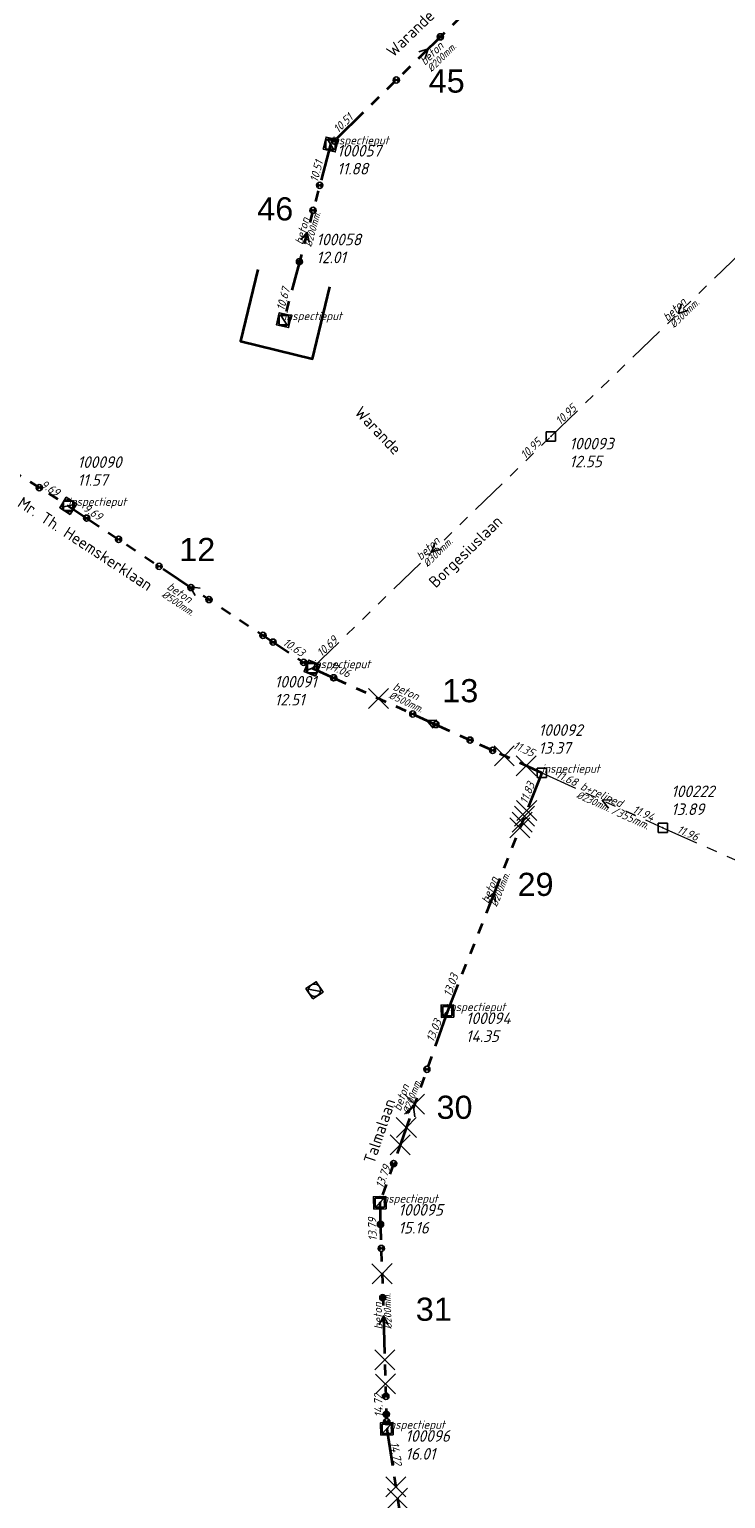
# Model space of a CAD drawing. Header units: metres. Extents: x 152202 to 157341, y 461610 to 468701.
# Tile 21 of 238: x 152898 to 153011, y 462279 to 462517. Entities that reach past the tile are written whole.
import ezdxf
from ezdxf.enums import TextEntityAlignment as Align

# ---------------------------------------------------------------- set-up
doc = ezdxf.new("R2010")
doc.units = ezdxf.units.M
doc.header["$PDMODE"] = 64
doc.header["$PDSIZE"] = 1.5
doc.linetypes.add('RI-GWA', pattern=[18.45, 6, -1.8, 1.75, -1.8, 1.75, -1.8, 1.75, -1.8])
doc.layers.get('0').update_dxf_attribs({"linetype": 'CONTINUOUS'})
doc.layers.get('DEFPOINTS').update_dxf_attribs({"linetype": 'CONTINUOUS'})
for name, color, linetype, lineweight in [('B-OI-RI-GWA-MATERIAAL-T18', 10, 'CONTINUOUS', 18), ('B-OI-RI-GWA-PUTDEKSELHOOGTE-T25', 10, 'CONTINUOUS', 25), ('B-OI-RI-GWA_BOB-T18', 10, 'CONTINUOUS', 18), ('B-OI-RI-GWA_DIAMETER-HOOGTE-T18', 10, 'CONTINUOUS', 18), ('B-OI-RI-GWA_DIAMETER-T18', 10, 'CONTINUOUS', 18), ('B-OI-RI-GWA_PUTNUMMER-T18', 10, 'CONTINUOUS', 18), ('B-OI-RI-GWA_RIOOLPUT-S', 10, 'CONTINUOUS', 25), ('B-OI-RI-GWA_TRANSPORTLEIDING-G', 10, 'RI-GWA', 18), ('B-OI-RI-STROOMRICHTING-S', 252, 'CONTINUOUS', 25), ('B-RO-OG-TOPOGRAFIE-T18', 2, 'CONTINUOUS', 18), ('N-OI-RI-GWA-MATERIAAL-T18', 14, 'CONTINUOUS', 18), ('N-OI-RI-GWA-PUTDEKSELHOOGTE-T25', 14, 'CONTINUOUS', 25), ('N-OI-RI-GWA_BOB-T18', 14, 'CONTINUOUS', 18), ('N-OI-RI-GWA_DIAMETER-T18', 14, 'CONTINUOUS', 18), ('N-OI-RI-GWA_PUTNUMMER-T18', 14, 'CONTINUOUS', 18), ('N-OI-RI-GWA_RIOOLPUT-S', 14, 'CONTINUOUS', 25), ('N-OI-RI-GWA_TRANSPORTLEIDING-G', 14, 'RI-GWA', 35), ('N-OI-RI-STROOMRICHTING-S', 252, 'CONTINUOUS', 25), ('N-OI-RI-T50', 130, 'CONTINUOUS', 50), ('N-OI-RI-VRIJVERVAL_HULPSTUK-S', 210, 'CONTINUOUS', 25), ('N-OI-RI-VRIJVERVAL_HULPSTUK-S-GESLOTEN', 190, 'CONTINUOUS', 25), ('N-RO-KG-GRENS_WERK-G', 7, 'XX-WERKGRENS', 35)]:
    doc.layers.add(name, color=color, linetype=linetype, lineweight=lineweight)
doc.styles.add('ARIAL', font='arial.ttf')
doc.styles.add('NLCS-ISO-M200-T18', font='NLCS-ISO.ttf', dxfattribs={"height": 360})
doc.styles.add('NLCS-ISO-M500-T18_CURSIEF', font='NLCS-ISO.ttf', dxfattribs={"oblique": 15, "height": 0.9})
doc.styles.add('NLCS-ISO-M750-T18_CURSIEF', font='NLCS-ISO.ttf', dxfattribs={"oblique": 15, "height": 1.35})
doc.styles.add('NLCS-ISO-M750-T25_CURSIEF', font='NLCS-ISO.ttf', dxfattribs={"oblique": 15, "height": 1.875})
doc.linetypes.add('XX-WERKGRENS', pattern='A,0,[137,NLCS.SHX,S=0.1,R=0,X=-1.1,Y=-1.35],-6', length=6)

# ---------------------------------------------------------------- blocks, each defined once
blk = doc.blocks.new('ACMAP_ANN_TEMPLATE_gwa-diam')
at = {"style": 'NLCS-ISO-M500-T18_CURSIEF', "oblique": 15}
blk.add_attdef('gwa-diam', (-2.2, -1.3), '', height=1.2, dxfattribs=at)
blk = doc.blocks.new('ACMAP_ANN_TEMPLATE_gwa-materiaal')
at = {"style": 'NLCS-ISO-M750-T18_CURSIEF', "oblique": 15}
blk.add_attdef('gwa-mat', (-2.2, 0.2), '', height=1.35, dxfattribs=at)
blk = doc.blocks.new('ACMAP_ANN_TEMPLATE_gwa-nap-l')
at = {"style": 'NLCS-ISO-M750-T18_CURSIEF', "oblique": 15}
blk.add_attdef('gwa-nap-l', (2.3, 0.2), '', height=1.35, dxfattribs=at)
blk = doc.blocks.new('ACMAP_ANN_TEMPLATE_gwa-nap-r')
at = {"style": 'NLCS-ISO-M750-T18_CURSIEF', "oblique": 15}
blk.add_attdef('gwa-nap-r', (-5.6, 0.2), '', height=1.35, dxfattribs=at)
blk = doc.blocks.new('ACMAP_ANN_TEMPLATE_gwa-puth')
at = {"style": 'NLCS-ISO-M750-T25_CURSIEF', "oblique": 15}
blk.add_attdef('gwa-puth', (3, -5), '', height=1.88, dxfattribs=at)
blk = doc.blocks.new('ACMAP_ANN_TEMPLATE_gwa-putnr')
at = {"style": 'NLCS-ISO-M750-T25_CURSIEF', "oblique": 15}
blk.add_attdef('gwa-putnr', (3, -2.1), '', height=1.88, dxfattribs=at)
blk = doc.blocks.new('ACMAP_ANN_TEMPLATE_type knoop')
at = {"layer": 'DEFPOINTS', "style": 'NLCS-ISO-M750-T18_CURSIEF', "oblique": 15}
blk.add_attdef('type_knoop', (0, 0), '', height=1.35, dxfattribs=at)
blk = doc.blocks.new('ACMAP_ANN_TEMPLATE_gwa-diam-hoogte')
at = {"style": 'NLCS-ISO-M750-T18_CURSIEF', "oblique": 15}
blk.add_attdef('gwa-diam-hoogte', (4, -1.3), '', height=1.35, dxfattribs=at)
blk = doc.blocks.new('SRI-HULP')
h = blk.add_hatch(color=256)
h.dxf.hatch_style = 1
h.paths.add_polyline_path([(-0.71, 0.71, 0.198912), (-1, 0, 0.198912), (-0.71, -0.71), (0, 0)])
h = blk.add_hatch(color=256)
h.dxf.hatch_style = 1
h.paths.add_polyline_path([(1, 0, 0.198912), (0.71, 0.71), (0, 0), (0.71, -0.71, 0.198912)])
for p, q in [((-0.71, 0.71), (0.71, -0.71)), ((-0.71, -0.71), (0.71, 0.71))]:
    blk.add_line(p, q)
blk.add_circle((0, 0), 1)
blk = doc.blocks.new('SRI-HULP-B')
blk.add_line((-5.43, 5.4), (5.4, -5.4))
at = {"flags": 128}
blk.add_lwpolyline([(5.38, 5.42), (0, 0), (-5.4, -5.4)], dxfattribs=at)
blk = doc.blocks.new('B-SRI-PUT_GWA-SO')
blk.add_line((-1.41, -1.41), (1.41, 1.41))
at = {"lineweight": -3, "flags": 128}
blk.add_lwpolyline([(2, -2), (2, 2), (-2, 2), (-2, -2)], close=True, dxfattribs=at)
at = {"lineweight": -3}
blk.add_circle((0, 0), 2, dxfattribs=at)

msp = doc.modelspace()

# ---------------------------------------------------------------- linework, layer by layer
at = {"layer": 'B-OI-RI-GWA_RIOOLPUT-S', "transparency": 33554623}
for p in [(152982.33, 462450.84), (152943.66, 462413.28), (153000.44, 462387.41)]:
    msp.add_point(p, dxfattribs=at)
at = {"layer": 'B-OI-RI-GWA_TRANSPORTLEIDING-G', "transparency": 33554623}
for p, q in [((152982.33, 462450.84), (153023.56, 462490.72)), ((152943.66, 462413.28), (152982.33, 462450.84)), ((152980.84, 462396.34), (153000.44, 462387.41)), ((152980.84, 462396.34), (153000.44, 462387.41)), ((153000.44, 462387.41), (153057.56, 462362.25)), ((153000.44, 462387.41), (153057.56, 462362.25))]:
    msp.add_line(p, q, dxfattribs=at)
at = {"layer": 'B-OI-RI-STROOMRICHTING-S', "transparency": 33554623}
for points in [[(153003.48, 462472.3), (153002.95, 462470.78), (153004.48, 462471.26)], [(152963.53, 462433.58), (152962.99, 462432.06), (152964.53, 462432.55)], [(152992.25, 462391.93), (152990.64, 462391.88), (152991.65, 462390.62)]]:
    msp.add_lwpolyline(points, dxfattribs=at)
at = {"layer": 'N-OI-RI-GWA_RIOOLPUT-S'}
for p in [(152946.64, 462498.15), (152939.07, 462469.69), (152904.13, 462439.59), (152943.66, 462413.28), (152980.84, 462396.34), (152965.55, 462357.71), (152954.61, 462326.66), (152955.75, 462290.02)]:
    msp.add_point(p, dxfattribs=at)
at = {"layer": 'N-OI-RI-GWA_TRANSPORTLEIDING-G'}
for p, q in [((152978.26, 462529.16), (152946.64, 462498.15)), ((152946.64, 462498.15), (152939.07, 462469.69)), ((152857.09, 462469.12), (152904.13, 462439.59)), ((152904.13, 462439.59), (152943.66, 462413.28)), ((152943.66, 462413.28), (152980.84, 462396.34)), ((152980.84, 462396.34), (152965.55, 462357.71)), ((152965.55, 462357.71), (152954.61, 462326.66)), ((152954.61, 462326.66), (152955.75, 462290.02)), ((152955.75, 462290.02), (152963.55, 462239.94))]:
    msp.add_line(p, q, dxfattribs=at)
at = {"layer": 'N-OI-RI-STROOMRICHTING-S'}
for points in [[(152960.92, 462513.16), (152962.45, 462513.66), (152961.93, 462512.13)], [(152960.92, 462513.16), (152962.45, 462513.66), (152961.93, 462512.13)], [(152941.79, 462482.71), (152942.86, 462483.92), (152943.18, 462482.34)], [(152941.79, 462482.71), (152942.86, 462483.92), (152943.18, 462482.34)], [(152925.49, 462426.24), (152923.9, 462426.44), (152924.69, 462425.04)], [(152925.49, 462426.24), (152923.9, 462426.44), (152924.69, 462425.04)], [(152963.86, 462404.87), (152962.25, 462404.81), (152963.26, 462403.56)], [(152963.86, 462404.87), (152962.25, 462404.81), (152963.26, 462403.56)], [(152972, 462375.95), (152973.2, 462377.03), (152973.33, 462375.42)], [(152972, 462375.95), (152973.2, 462377.03), (152973.33, 462375.42)], [(152958.92, 462341.07), (152960.08, 462342.18), (152960.28, 462340.59)], [(152958.92, 462341.07), (152960.08, 462342.18), (152960.28, 462340.59)], [(152955.94, 462306.92), (152955.18, 462308.34), (152954.51, 462306.88)], [(152955.94, 462306.92), (152955.18, 462308.34), (152954.51, 462306.88)]]:
    msp.add_lwpolyline(points, dxfattribs=at)
at = {"layer": 'N-RO-KG-GRENS_WERK-G', "ltscale": 0.5, "flags": 128}
msp.add_lwpolyline([(152934.854, 462477.914), (152932.032, 462466.251), (152943.695, 462463.429), (152946.518, 462475.092)], dxfattribs=at)

# ---------------------------------------------------------------- block references
at = {"layer": 'B-OI-RI-GWA-MATERIAAL-T18', "transparency": 33554623}
ref = msp.add_blockref('ACMAP_ANN_TEMPLATE_gwa-materiaal', (153002.945, 462470.78), dxfattribs=dict(at, rotation=44.04645344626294))
ref.add_attrib('gwa-mat', 'beton', (153001.225, 462469.394), dxfattribs={"layer": '0', "color": 0, "linetype": 'ByBlock', "height": 1.35, "rotation": 44.04645, "style": 'NLCS-ISO-M750-T18_CURSIEF', "oblique": 15})
ref = msp.add_blockref('ACMAP_ANN_TEMPLATE_gwa-materiaal', (152962.995, 462432.06), dxfattribs=dict(at, rotation=44.16576386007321))
ref.add_attrib('gwa-mat', 'beton', (152961.278, 462430.671), dxfattribs={"layer": '0', "color": 0, "linetype": 'ByBlock', "height": 1.35, "rotation": 44.16576, "style": 'NLCS-ISO-M750-T18_CURSIEF', "oblique": 15})
ref = msp.add_blockref('ACMAP_ANN_TEMPLATE_gwa-materiaal', (152988.902, 462392.613), dxfattribs=dict(at, rotation=335.5054091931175))
ref.add_attrib('gwa-mat', 'b+relined', (152986.983, 462393.707), dxfattribs={"layer": '0', "color": 0, "linetype": 'ByBlock', "height": 1.35, "rotation": 335.50541, "style": 'NLCS-ISO-M750-T18_CURSIEF', "oblique": 15})
at = {"layer": 'B-OI-RI-GWA-PUTDEKSELHOOGTE-T25', "transparency": 33554623}
ref = msp.add_blockref('ACMAP_ANN_TEMPLATE_gwa-puth', (152982.33, 462450.84), dxfattribs=at)
ref.add_attrib('gwa-puth', '12.55', (152985.33, 462445.84), dxfattribs={"layer": '0', "color": 0, "linetype": 'ByBlock', "height": 1.875, "style": 'NLCS-ISO-M750-T25_CURSIEF', "oblique": 15})
ref = msp.add_blockref('ACMAP_ANN_TEMPLATE_gwa-puth', (152998.821, 462394.487), dxfattribs=at)
ref.add_attrib('gwa-puth', '13.89', (153001.821, 462389.487), dxfattribs={"layer": '0', "color": 0, "linetype": 'ByBlock', "height": 1.875, "style": 'NLCS-ISO-M750-T25_CURSIEF', "oblique": 15})
at = {"layer": 'B-OI-RI-GWA_BOB-T18', "transparency": 33554623}
ref = msp.add_blockref('ACMAP_ANN_TEMPLATE_gwa-nap-l', (152982.33, 462450.84), dxfattribs=dict(at, rotation=44.04645344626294))
ref.add_attrib('gwa-nap-l', '10.95', (152983.844, 462452.583), dxfattribs={"layer": '0', "color": 0, "linetype": 'ByBlock', "height": 1.35, "rotation": 44.04645, "style": 'NLCS-ISO-M750-T18_CURSIEF', "oblique": 15})
ref = msp.add_blockref('ACMAP_ANN_TEMPLATE_gwa-nap-r', (152982.33, 462450.84), dxfattribs=dict(at, rotation=44.16576386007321))
ref.add_attrib('gwa-nap-r', '10.95', (152978.174, 462447.082), dxfattribs={"layer": '0', "color": 0, "linetype": 'ByBlock', "height": 1.35, "rotation": 44.16576, "style": 'NLCS-ISO-M750-T18_CURSIEF', "oblique": 15})
ref = msp.add_blockref('ACMAP_ANN_TEMPLATE_gwa-nap-l', (152943.66, 462413.28), dxfattribs=dict(at, rotation=44.16576386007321))
ref.add_attrib('gwa-nap-l', '10.69', (152945.171, 462415.026), dxfattribs={"layer": '0', "color": 0, "linetype": 'ByBlock', "height": 1.35, "rotation": 44.16576, "style": 'NLCS-ISO-M750-T18_CURSIEF', "oblique": 15})
ref = msp.add_blockref('ACMAP_ANN_TEMPLATE_gwa-nap-l', (152980.84, 462396.34), dxfattribs=dict(at, rotation=335.5054091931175))
ref.add_attrib('gwa-nap-l', '11.68', (152983.016, 462395.568), dxfattribs={"layer": '0', "color": 0, "linetype": 'ByBlock', "height": 1.35, "rotation": 335.50541, "style": 'NLCS-ISO-M750-T18_CURSIEF', "oblique": 15})
ref = msp.add_blockref('ACMAP_ANN_TEMPLATE_gwa-nap-r', (153000.44, 462387.41), dxfattribs=dict(at, rotation=335.5054091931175))
ref.add_attrib('gwa-nap-r', '11.94', (152995.427, 462389.914), dxfattribs={"layer": '0', "color": 0, "linetype": 'ByBlock', "height": 1.35, "rotation": 335.50541, "style": 'NLCS-ISO-M750-T18_CURSIEF', "oblique": 15})
ref = msp.add_blockref('ACMAP_ANN_TEMPLATE_gwa-nap-l', (153000.44, 462387.41), dxfattribs=dict(at, rotation=336.2276511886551))
ref.add_attrib('gwa-nap-l', '11.96', (153002.625, 462386.666), dxfattribs={"layer": '0', "color": 0, "linetype": 'ByBlock', "height": 1.35, "rotation": 336.22765, "style": 'NLCS-ISO-M750-T18_CURSIEF', "oblique": 15})
at = {"layer": 'B-OI-RI-GWA_DIAMETER-HOOGTE-T18', "transparency": 33554623}
ref = msp.add_blockref('ACMAP_ANN_TEMPLATE_gwa-diam-hoogte', (152988.902, 462392.613), dxfattribs=dict(at, rotation=335.5054091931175))
ref.add_attrib('gwa-diam-hoogte', '/355mm.', (152992.003, 462389.771), dxfattribs={"layer": '0', "color": 0, "linetype": 'ByBlock', "height": 1.35, "rotation": 335.50541, "style": 'NLCS-ISO-M750-T18_CURSIEF', "oblique": 15})
at = {"layer": 'B-OI-RI-GWA_DIAMETER-T18', "transparency": 33554623}
ref = msp.add_blockref('ACMAP_ANN_TEMPLATE_gwa-diam', (153002.945, 462470.78), dxfattribs=dict(at, rotation=44.04645344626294))
ref.add_attrib('gwa-diam', '%%c300mm.', (153002.268, 462468.316), dxfattribs={"layer": '0', "color": 0, "linetype": 'ByBlock', "height": 1.2, "rotation": 44.04645, "style": 'NLCS-ISO-M500-T18_CURSIEF', "oblique": 15})
ref = msp.add_blockref('ACMAP_ANN_TEMPLATE_gwa-diam', (152962.995, 462432.06), dxfattribs=dict(at, rotation=44.16576386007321))
ref.add_attrib('gwa-diam', '%%c300mm.', (152962.323, 462429.595), dxfattribs={"layer": '0', "color": 0, "linetype": 'ByBlock', "height": 1.2, "rotation": 44.16576, "style": 'NLCS-ISO-M500-T18_CURSIEF', "oblique": 15})
ref = msp.add_blockref('ACMAP_ANN_TEMPLATE_gwa-diam', (152988.902, 462392.613), dxfattribs=dict(at, rotation=335.5054091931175))
ref.add_attrib('gwa-diam', '%%c230mm.', (152986.361, 462392.342), dxfattribs={"layer": '0', "color": 0, "linetype": 'ByBlock', "height": 1.2, "rotation": 335.50541, "style": 'NLCS-ISO-M500-T18_CURSIEF', "oblique": 15})
at = {"layer": 'B-OI-RI-GWA_PUTNUMMER-T18', "transparency": 33554623}
ref = msp.add_blockref('ACMAP_ANN_TEMPLATE_gwa-putnr', (152982.33, 462450.84), dxfattribs=at)
ref.add_attrib('gwa-putnr', '100093', (152985.33, 462448.74), dxfattribs={"layer": '0', "color": 0, "linetype": 'ByBlock', "height": 1.875, "style": 'NLCS-ISO-M750-T25_CURSIEF', "oblique": 15})
ref = msp.add_blockref('ACMAP_ANN_TEMPLATE_gwa-putnr', (152998.821, 462394.487), dxfattribs=at)
ref.add_attrib('gwa-putnr', '100222', (153001.821, 462392.387), dxfattribs={"layer": '0', "color": 0, "linetype": 'ByBlock', "height": 1.875, "style": 'NLCS-ISO-M750-T25_CURSIEF', "oblique": 15})
at = {"layer": 'DEFPOINTS'}
for p in [(152946.64, 462498.15), (152939.07, 462469.69), (152904.13, 462439.59), (152943.66, 462413.28), (152980.84, 462396.34), (152965.55, 462357.71), (152954.61, 462326.66), (152955.75, 462290.02)]:
    msp.add_blockref('ACMAP_ANN_TEMPLATE_type knoop', p, dxfattribs=at).add_auto_attribs({'type_knoop': 'inspectieput'})
at = {"layer": 'N-OI-RI-GWA-MATERIAAL-T18'}
for p, rotation in [((152963.622, 462512.274), 44.44197157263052), ((152942.855, 462483.92), 75.10492687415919), ((152921.719, 462424.813), 326.3534372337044), ((152958.519, 462408.758), 335.5049794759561), ((152973.195, 462377.025), 68.40602527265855), ((152958.888, 462343.412), 70.59085810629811), ((152955.18, 462308.34), 91.78209945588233)]:
    msp.add_blockref('ACMAP_ANN_TEMPLATE_gwa-materiaal', p, dxfattribs=dict(at, rotation=rotation)).add_auto_attribs({'gwa-mat': 'beton'})
at = {"layer": 'N-OI-RI-GWA-PUTDEKSELHOOGTE-T25'}
for p, values in [((152944.691, 462498.289), {'gwa-puth': '11.88'}), ((152941.335, 462483.91), {'gwa-puth': '12.01'}), ((152902.635, 462447.833), {'gwa-puth': '11.57'}), ((152934.575, 462412.24), {'gwa-puth': '12.51'}), ((152977.329, 462404.412), {'gwa-puth': '13.37'}), ((152965.55, 462357.71), {'gwa-puth': '14.35'}), ((152954.61, 462326.66), {'gwa-puth': '15.16'}), ((152955.75, 462290.02), {'gwa-puth': '16.01'})]:
    msp.add_blockref('ACMAP_ANN_TEMPLATE_gwa-puth', p, dxfattribs=at).add_auto_attribs(values)
at = {"layer": 'N-OI-RI-GWA_BOB-T18'}
for name, p, rotation, values in [('ACMAP_ANN_TEMPLATE_gwa-nap-r', (152952.005, 462503.676), 44.44197157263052, {'gwa-nap-r': '10.51'}), ('ACMAP_ANN_TEMPLATE_gwa-nap-l', (152944.137, 462489.685), 75.10492687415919, {'gwa-nap-l': '10.51'}), ('ACMAP_ANN_TEMPLATE_gwa-nap-r', (152940.755, 462476.486), 75.10492687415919, {'gwa-nap-r': '10.67'}), ('ACMAP_ANN_TEMPLATE_gwa-nap-r', (152904.13, 462439.59), 327.8808936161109, {'gwa-nap-r': '9.69'}), ('ACMAP_ANN_TEMPLATE_gwa-nap-l', (152904.385, 462440.007), 326.3534372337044, {'gwa-nap-l': '9.69'}), ('ACMAP_ANN_TEMPLATE_gwa-nap-r', (152943.326, 462413.88), 326.3534372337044, {'gwa-nap-r': '10.63'}), ('ACMAP_ANN_TEMPLATE_gwa-nap-l', (152944.106, 462413.925), 335.5049794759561, {'gwa-nap-l': '11.06'}), ('ACMAP_ANN_TEMPLATE_gwa-nap-r', (152981.081, 462397.82), 335.5049794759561, {'gwa-nap-r': '11.35'}), ('ACMAP_ANN_TEMPLATE_gwa-nap-l', (152977.801, 462388.958), 68.40602527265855, {'gwa-nap-l': '11.83'}), ('ACMAP_ANN_TEMPLATE_gwa-nap-l', (152965.55, 462357.71), 70.59085810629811, {'gwa-nap-l': '13.03'}), ('ACMAP_ANN_TEMPLATE_gwa-nap-r', (152965.55, 462357.71), 68.40602527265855, {'gwa-nap-r': '13.03'}), ('ACMAP_ANN_TEMPLATE_gwa-nap-r', (152957.185, 462334.107), 70.59085810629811, {'gwa-nap-r': '13.79'}), ('ACMAP_ANN_TEMPLATE_gwa-nap-l', (152954.408, 462318.197), 91.78209945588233, {'gwa-nap-l': '13.79'}), ('ACMAP_ANN_TEMPLATE_gwa-nap-r', (152955.145, 462297.527), 91.78209945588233, {'gwa-nap-r': '14.72'}), ('ACMAP_ANN_TEMPLATE_gwa-nap-l', (152955.75, 462290.02), 278.852736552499, {'gwa-nap-l': '14.72'})]:
    msp.add_blockref(name, p, dxfattribs=dict(at, rotation=rotation)).add_auto_attribs(values)
at = {"layer": 'N-OI-RI-GWA_DIAMETER-T18'}
for p, rotation, values in [((152963.622, 462512.274), 44.44197157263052, {'gwa-diam': '%%c200mm.'}), ((152942.855, 462483.92), 75.10492687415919, {'gwa-diam': '%%c200mm.'}), ((152921.719, 462424.813), 326.3534372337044, {'gwa-diam': '%%c500mm.'}), ((152958.519, 462408.758), 335.5049794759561, {'gwa-diam': '%%c500mm.'}), ((152973.195, 462377.025), 68.40602527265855, {'gwa-diam': '%%c200mm.'}), ((152958.888, 462343.412), 70.59085810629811, {'gwa-diam': '%%c200mm.'}), ((152955.18, 462308.34), 91.78209945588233, {'gwa-diam': '%%c200mm.'})]:
    msp.add_blockref('ACMAP_ANN_TEMPLATE_gwa-diam', p, dxfattribs=dict(at, rotation=rotation)).add_auto_attribs(values)
at = {"layer": 'N-OI-RI-GWA_PUTNUMMER-T18'}
for p, values in [((152944.691, 462498.289), {'gwa-putnr': '100057'}), ((152941.335, 462483.91), {'gwa-putnr': '100058'}), ((152902.635, 462447.833), {'gwa-putnr': '100090'}), ((152934.575, 462412.24), {'gwa-putnr': '100091'}), ((152977.329, 462404.412), {'gwa-putnr': '100092'}), ((152965.55, 462357.71), {'gwa-putnr': '100094'}), ((152954.61, 462326.66), {'gwa-putnr': '100095'}), ((152955.75, 462290.02), {'gwa-putnr': '100096'})]:
    msp.add_blockref('ACMAP_ANN_TEMPLATE_gwa-putnr', p, dxfattribs=at).add_auto_attribs(values)
at = {"layer": 'N-OI-RI-GWA_RIOOLPUT-S', "xscale": 0.4999999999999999, "yscale": 0.4999999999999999, "zscale": 0.4999999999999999}
for p, rotation in [((152946.64, 462498.15), 256.7915585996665), ((152939.07, 462469.69), 76.79155859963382), ((152904.13, 462439.59), 328.0400689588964), ((152943.66, 462413.28), 337.1916112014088), ((152944.025, 462361.083), 303.5454781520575), ((152965.55, 462357.71), 1.68663172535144), ((152954.61, 462326.66), 1.68663172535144), ((152955.75, 462290.02), 1.68663172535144)]:
    msp.add_blockref('B-SRI-PUT_GWA-SO', p, dxfattribs=dict(at, rotation=rotation))
at = {"layer": 'N-OI-RI-VRIJVERVAL_HULPSTUK-S', "xscale": 0.5, "yscale": 0.5, "zscale": 0.5}
for p in [(152964.422, 462515.594), (152957.281, 462508.594), (152947.219, 462498.719), (152944.875, 462491.531), (152943.797, 462487.469), (152941.594, 462479.156), (152899.438, 462442.531), (152907.109, 462437.594), (152912.281, 462434.156), (152918.859, 462429.781), (152924.016, 462426.344), (152926.922, 462424.406), (152935.672, 462418.594), (152937.328, 462417.5), (152942.25, 462414.219), (152947.125, 462411.719), (152959.953, 462405.844), (152963.688, 462404.156), (152969.234, 462401.625), (152972.875, 462399.969), (152962.234, 462348.281), (152956.844, 462333), (152954.719, 462323.156), (152954.844, 462319.25), (152955.094, 462311.281), (152955.594, 462295.281), (152955.672, 462292.375), (152955.719, 462291.188)]:
    msp.add_blockref('SRI-HULP', p, dxfattribs=at)
at = {"layer": 'N-OI-RI-VRIJVERVAL_HULPSTUK-S-GESLOTEN', "xscale": 0.3, "yscale": 0.3, "zscale": 0.3}
for p in [(152954.391, 462408.375), (152974.781, 462399.094), (152978.328, 462397.469), (152978.406, 462390.219), (152977.312, 462387.406), (152977.672, 462388.344), (152978.047, 462389.281), (152960.234, 462342.625), (152958.906, 462338.844), (152957.906, 462336.031), (152954.969, 462315.156), (152955.406, 462301.188), (152955.531, 462297.281), (152957.219, 462280.625), (152957.5, 462278.75)]:
    msp.add_blockref('SRI-HULP-B', p, dxfattribs=at)

# ---------------------------------------------------------------- texts
at = {"layer": 'B-RO-OG-TOPOGRAFIE-T18', "style": 'NLCS-ISO-M200-T18'}
for s, rotation, p in [('Warande', 44.1, (152959.554, 462516.167)), ('Warande', 313.6, (152954.349, 462451.807)), ('Mr. Th. Heemskerklaan', 326.8, (152906.888, 462433.444)), ('Borgesiuslaan', 44.2, (152968.687, 462431.981)), ('Talmalaan', 71.4, (152954.552, 462338.272))]:
    msp.add_text(s, height=1.875, rotation=rotation, dxfattribs=at).set_placement(p, align=Align.MIDDLE)
at = {"layer": 'N-OI-RI-T50', "style": 'ARIAL'}
for s, p in [('45', (152962.531, 462506.551)), ('46', (152934.752, 462485.844)), ('12', (152922.12, 462430.638)), ('13', (152964.736, 462407.76)), ('29', (152976.925, 462376.374)), ('30', (152963.802, 462340.249)), ('31', (152960.436, 462307.524))]:
    msp.add_text(s, height=3.75, dxfattribs=at).set_placement(p)

doc.saveas('drawing.dxf')
